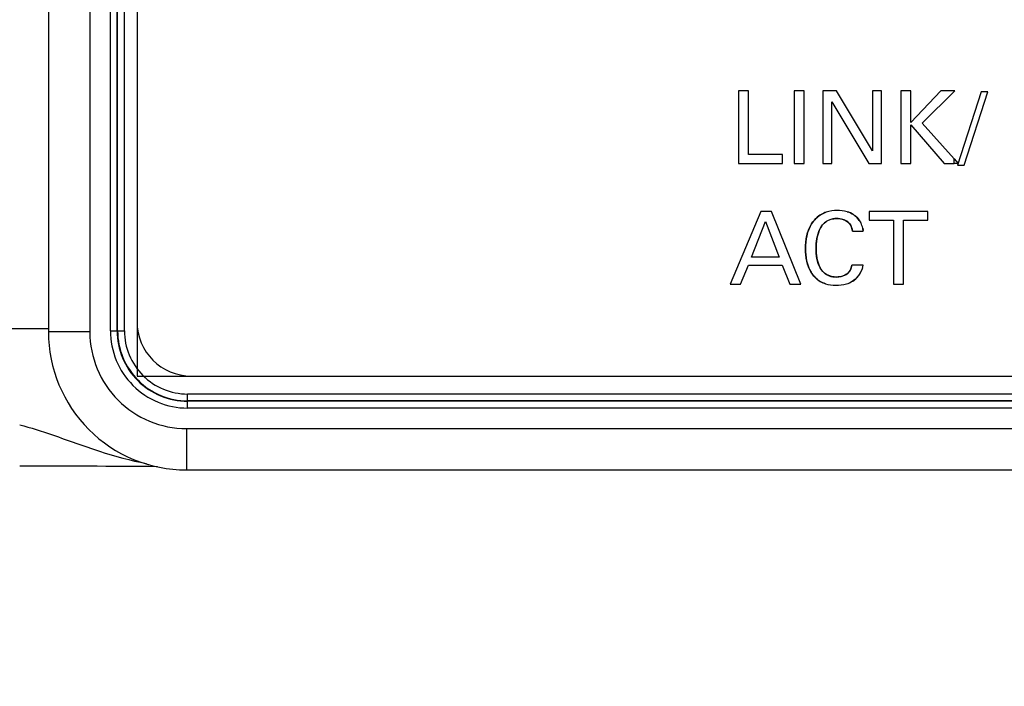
# Model space of a CAD drawing. Header units: inches. Extents: x 0 to 34, y 0 to 22.
# Tile 86 of 117: x 16.379 to 17.093, y 13.97 to 14.453. Entities that reach past the tile are written whole.
import ezdxf

# ---------------------------------------------------------------- set-up
doc = ezdxf.new("R2010")
doc.units = ezdxf.units.IN
doc.header["$LTSCALE"] = 1.87
doc.header["$MEASUREMENT"] = 0
doc.layers.get('0').update_dxf_attribs({"linetype": 'CONTINUOUS'})
doc.layers.add('02___PRT_ALL_AXES', color=7, linetype='CONTINUOUS')
doc.layers.add('DIMENSIONS', color=7, linetype='CONTINUOUS')
doc.styles.get("Standard").update_dxf_attribs({"font": 'txt', "width": 0.8})
doc.dimstyles.new('DIMSTYLE_1', dxfattribs={"dimtxt": 0.125, "dimasz": 0.18, "dimexe": 0.125, "dimexo": 0.0625, "dimgap": 0.03125, "dimtad": 0, "dimtih": 1, "dimtoh": 1, "dimdsep": 46, "dimtxsty": 'STANDARD', "dimblk": '_FILLED', "dimblk1": '_FILLED', "dimblk2": '_FILLED', "dimcen": 0.09, "dimazin": 2, "dimtp": 0.001, "dimtm": 0.001, "dimtfac": 1, "dimtofl": 0, "dimtmove": 0, "dimatfit": 3, "dimldrblk": '_FILLED', "dimfxl": 1, "dimtolj": 1, "dimarcsym": 0})

# ---------------------------------------------------------------- blocks, each defined once
blk = doc.blocks.new('*D10')
at = {"layer": 'DIMENSIONS', "color": 2, "linetype": 'CONTINUOUS'}
blk.add_line((16.89431, 14.80261), (14.57443, 14.80261), dxfattribs=at)
at = {"layer": 'DIMENSIONS', "color": 2, "linetype": 'CONTINUOUS', "insert": (14.51193, 14.86511), "char_height": 0.125, "width": 1.225, "attachment_point": 3, "rotation": 360, "line_spacing_factor": 0.9}
blk.add_mtext('17.11{\\ftxt.shx;\\W1.000000;\\H0.125000; }[.673]', dxfattribs=at)
blk = doc.blocks.new('_FILLED')
at = {"color": 0, "linetype": 'BYBLOCK'}
blk.add_solid([(0, 0), (-1, 0.1736), (-1, -0.1736)], dxfattribs=at)
blk = doc.blocks.new('*D12')
at = {"layer": 'DIMENSIONS', "color": 2, "linetype": 'CONTINUOUS'}
blk.add_line((16.90316, 15.76149), (14.57443, 15.76149), dxfattribs=at)
at = {"layer": 'DIMENSIONS', "color": 2, "linetype": 'CONTINUOUS', "insert": (14.51193, 15.82399), "char_height": 0.125, "width": 1.325, "attachment_point": 3, "rotation": 360, "line_spacing_factor": 0.9}
blk.add_mtext('41.46{\\ftxt.shx;\\W1.000000;\\H0.125000; }[1.632]', dxfattribs=at)
blk = doc.blocks.new('*D20')
at = {"layer": 'DIMENSIONS', "color": 2, "linetype": 'CONTINUOUS'}
blk.add_line((22.27556, 14.16618), (22.27556, 13.42672), dxfattribs=at)
at = {"layer": 'DIMENSIONS', "color": 2, "linetype": 'CONTINUOUS', "insert": (22.21306, 13.36422), "char_height": 0.125, "width": 1.425, "attachment_point": 3, "rotation": 90, "line_spacing_factor": 0.9}
blk.add_mtext('178.15{\\ftxt.shx;\\W1.000000;\\H0.125000; }[7.014]', dxfattribs=at)
blk = doc.blocks.new('*D22')
at = {"layer": 'DIMENSIONS', "color": 2, "linetype": 'CONTINUOUS'}
blk.add_line((17.25968, 15.36721), (17.25968, 13.42672), dxfattribs=at)
at = {"layer": 'DIMENSIONS', "color": 2, "linetype": 'CONTINUOUS', "insert": (17.19718, 13.36422), "char_height": 0.125, "width": 1.325, "attachment_point": 3, "rotation": 90, "line_spacing_factor": 0.9}
blk.add_mtext('50.74{\\ftxt.shx;\\W1.000000;\\H0.125000; }[1.998]', dxfattribs=at)
blk = doc.blocks.new('*D31')
at = {"layer": 'DIMENSIONS', "color": 2, "linetype": 'CONTINUOUS'}
blk.add_line((18.55906, 15.18446), (14.57443, 15.18446), dxfattribs=at)
at = {"layer": 'DIMENSIONS', "color": 2, "linetype": 'CONTINUOUS', "insert": (14.51193, 15.24696), "char_height": 0.125, "width": 1.225, "attachment_point": 3, "rotation": 360, "line_spacing_factor": 0.9}
blk.add_mtext('26.8{\\ftxt.shx;\\W1.000000;\\H0.125000; }[1.055]', dxfattribs=at)
blk = doc.blocks.new('*D32')
at = {"layer": 'DIMENSIONS', "color": 2, "linetype": 'CONTINUOUS'}
blk.add_line((18.74656, 14.99695), (18.74656, 13.42672), dxfattribs=at)
at = {"layer": 'DIMENSIONS', "color": 2, "linetype": 'CONTINUOUS', "insert": (18.68406, 13.36422), "char_height": 0.125, "width": 1.325, "attachment_point": 3, "rotation": 90, "line_spacing_factor": 0.9}
blk.add_mtext('88.51{\\ftxt.shx;\\W1.000000;\\H0.125000; }[3.485]', dxfattribs=at)

msp = doc.modelspace()

# ---------------------------------------------------------------- linework, layer by layer
at = {"color": 7, "linetype": 'CONTINUOUS'}
for p, q in [((16.39982, 17.47053), (16.39982, 14.22638)), ((16.42982, 17.47053), (16.42982, 14.22638)), ((16.44467, 14.22724), (16.44467, 17.46967)), ((16.44959, 14.22724), (16.44959, 17.46967)), ((16.44994, 14.22724), (16.44994, 17.46967)), ((16.45486, 14.22724), (16.45486, 17.46967)), ((16.90009, 14.40114), (16.90009, 14.3485)), ((16.9073, 14.40114), (16.90009, 14.40114)), ((16.9073, 14.35499), (16.9073, 14.40114)), ((16.94026, 14.40114), (16.94026, 14.3485)), ((16.94755, 14.40114), (16.94026, 14.40114)), ((16.94755, 14.3485), (16.94755, 14.40114)), ((16.96104, 14.40114), (16.96104, 14.3485)), ((16.97117, 14.40114), (16.96104, 14.40114)), ((16.99706, 14.35761), (16.97117, 14.40114)), ((16.99706, 14.40114), (16.99706, 14.35761)), ((17.00377, 14.40114), (16.99706, 14.40114)), ((17.00377, 14.3485), (17.00377, 14.40114)), ((17.01763, 14.40114), (17.01763, 14.3485)), ((17.02484, 14.40114), (17.01763, 14.40114)), ((17.02484, 14.37809), (17.02484, 14.40114)), ((17.04679, 14.40114), (17.02484, 14.37809)), ((17.03323, 14.37759), (17.05677, 14.40114)), ((17.05677, 14.40114), (17.04679, 14.40114)), ((17.07589, 14.40049), (17.05883, 14.34733)), ((17.06364, 14.34733), (17.08063, 14.40049)), ((17.08063, 14.40049), (17.07589, 14.40049)), ((16.96768, 14.39319), (16.99444, 14.3485)), ((16.96768, 14.3485), (16.96768, 14.39319)), ((17.02484, 14.37642), (17.04912, 14.3485)), ((17.02484, 14.3485), (17.02484, 14.37642)), ((17.05634, 14.35183), (17.03323, 14.37759)), ((16.9318, 14.35499), (16.9073, 14.35499)), ((16.9318, 14.3485), (16.9318, 14.35499)), ((16.90009, 14.3485), (16.9318, 14.3485)), ((16.94026, 14.3485), (16.94755, 14.3485)), ((16.96104, 14.3485), (16.96768, 14.3485)), ((16.99444, 14.3485), (17.00377, 14.3485)), ((17.01763, 14.3485), (17.02484, 14.3485)), ((17.04912, 14.3485), (17.05634, 14.3485)), ((17.05634, 14.3485), (17.05634, 14.35183)), ((17.05883, 14.34733), (17.06364, 14.34733)), ((16.91613, 14.31364), (16.89397, 14.261)), ((16.92393, 14.31364), (16.91613, 14.31364)), ((16.94521, 14.261), (16.92393, 14.31364)), ((16.99466, 14.31364), (16.99466, 14.30744)), ((17.03716, 14.31364), (16.99466, 14.31364)), ((17.03716, 14.30744), (17.03716, 14.31364)), ((16.90949, 14.28061), (16.9197, 14.30642)), ((16.9197, 14.30642), (16.92939, 14.28061)), ((16.99466, 14.30744), (17.0123, 14.30744)), ((17.0123, 14.30744), (17.0123, 14.261)), ((17.01951, 14.261), (17.01951, 14.30744)), ((17.01951, 14.30744), (17.03716, 14.30744)), ((16.98262, 14.29943), (16.99042, 14.29943)), ((16.99042, 14.29943), (16.99007, 14.30162)), ((16.90147, 14.261), (16.90716, 14.27471)), ((16.90716, 14.27471), (16.93158, 14.27471)), ((16.92939, 14.28061), (16.90949, 14.28061)), ((16.93158, 14.27471), (16.93727, 14.261)), ((16.99028, 14.27485), (16.98226, 14.27485)), ((16.98979, 14.27242), (16.99028, 14.27485)), ((16.98848, 14.26931), (16.98979, 14.27242)), ((16.89397, 14.261), (16.90147, 14.261)), ((16.93727, 14.261), (16.94521, 14.261)), ((16.98283, 14.26325), (16.98498, 14.26488)), ((17.0123, 14.261), (17.01951, 14.261)), ((16.39982, 14.22856), (16.36045, 14.22856)), ((16.42982, 14.22638), (16.39982, 14.22638)), ((16.44467, 14.22724), (16.45486, 14.22724)), ((16.50069, 14.17123), (16.50069, 14.18141)), ((18.00293, 14.18141), (16.50069, 14.18141)), ((18.00293, 14.17649), (16.50069, 14.17649)), ((18.00293, 14.17615), (16.50069, 14.17615)), ((18.00293, 14.17123), (16.50069, 14.17123)), ((16.49982, 14.15638), (16.49982, 14.12638)), ((16.49982, 14.15638), (18.09231, 14.15638)), ((16.49983, 14.12638), (18.09231, 14.12638))]:
    msp.add_line(p, q, dxfattribs=at)
at = {"color": 40, "linetype": 'CONTINUOUS'}
for p, q in [((16.46401, 14.43026), (16.46401, 14.1944)), ((17.05634, 14.35183), (17.05933, 14.3485)), ((17.05933, 14.3485), (17.05634, 14.3485)), ((16.99007, 14.30162), (16.99037, 14.29992)), ((16.98174, 14.27277), (16.98226, 14.27485)), ((16.97455, 14.26657), (16.97748, 14.26766)), ((16.97971, 14.26931), (16.98092, 14.27093)), ((16.98092, 14.27093), (16.98174, 14.27277)), ((16.98979, 14.27242), (16.98949, 14.2715)), ((16.97117, 14.26618), (16.97455, 14.26657)), ((16.9843, 14.26431), (16.98157, 14.26253)), ((16.46401, 14.1944), (16.6824, 14.1944))]:
    msp.add_line(p, q, dxfattribs=at)
for centre, radius, start, end in [((16.97672, 14.29834), 0.01375, 4.51767, 6.58483), ((16.97347, 14.2776), 0.01715, 315.54509, 331.08005), ((16.9745, 14.27703), 0.01597, 331.08391, 339.75301), ((16.97385, 14.27723), 0.01662, 308.98599, 315.56562)]:
    msp.add_arc(centre, radius, start, end, dxfattribs=at)
at = {"color": 7, "linetype": 'CONTINUOUS'}
for centre, radius, start, end in [((16.97348, 14.27759), 0.01713, 312.11805, 331.10171), ((16.49982, 14.22638), 0.1, 179.99956, 270.00375), ((16.50069, 14.22724), 0.05602, 180, 270.00001), ((16.50069, 14.22724), 0.0511, 180, 270.00001), ((16.50069, 14.22724), 0.05075, 180, 270.00001), ((16.50069, 14.22724), 0.04583, 180, 270.00001), ((16.37801, 2.36104), 11.76812, 89.508842, 89.995405)]:
    msp.add_arc(centre, radius, start, end, dxfattribs=at)
for points, knots in [([(16.96365, 14.3132), (16.96239, 14.31279), (16.95812, 14.31095), (16.95027, 14.30291), (16.9485, 14.29292), (16.9485, 14.28674)], [0, 0, 0, 0, 0.121349, 0.42655, 1, 1, 1, 1]), ([(16.98863, 14.30546), (16.98738, 14.30782), (16.98437, 14.31133), (16.98036, 14.31304), (16.97868, 14.3135)], [0, 0, 0, 0, 0.598858, 1, 1, 1, 1]), ([(16.95631, 14.28681), (16.95631, 14.29161), (16.95706, 14.29908), (16.96329, 14.30727), (16.96859, 14.30854), (16.97125, 14.30854)], [0, 0, 0, 0, 0.488952, 0.728968, 1, 1, 1, 1]), ([(16.97125, 14.30854), (16.97463, 14.30854), (16.98075, 14.30667), (16.98233, 14.30127), (16.98262, 14.29943)], [0, 0, 0, 0, 0.644189, 1, 1, 1, 1]), ([(16.9485, 14.28674), (16.9485, 14.28088), (16.95005, 14.27134), (16.95753, 14.26351), (16.96172, 14.26171), (16.963, 14.26131)], [0, 0, 0, 0, 0.565787, 0.871889, 1, 1, 1, 1]), ([(16.97117, 14.26618), (16.96863, 14.26618), (16.96366, 14.26715), (16.95702, 14.27461), (16.95631, 14.28203), (16.95631, 14.28681)], [0, 0, 0, 0, 0.266921, 0.497749, 1, 1, 1, 1]), ([(16.98226, 14.27485), (16.98201, 14.27346), (16.9814, 14.27144), (16.98015, 14.26979), (16.97971, 14.26931)], [0, 0, 0, 0, 0.684817, 1, 1, 1, 1]), ([(16.42982, 14.22638), (16.42982, 14.21728), (16.43346, 14.19887), (16.44904, 14.1756), (16.47231, 14.16002), (16.49072, 14.15638), (16.49982, 14.15638)], [0, 0, 0, 0, 0.25, 0.5, 0.750001, 1, 1, 1, 1]), ([(16.37896, 14.15916), (16.38697, 14.15695), (16.40635, 14.15078), (16.43635, 14.13951), (16.45934, 14.13316), (16.47091, 14.13115)], [0, 0, 0, 0, 0.259347, 0.633749, 1, 1, 1, 1])]:
    msp.add_open_spline(points, degree=3, knots=knots, dxfattribs=at)
at = {"color": 40, "linetype": 'CONTINUOUS'}
for points, knots in [([(16.95744, 14.30981), (16.95826, 14.31048), (16.96021, 14.31185), (16.9624, 14.31279), (16.96367, 14.3132)], [0, 0, 0, 0, 0.444489, 1, 1, 1, 1]), ([(16.97869, 14.3135), (16.98037, 14.31304), (16.98237, 14.31218), (16.98413, 14.31088), (16.98447, 14.3106)], [0, 0, 0, 0, 0.800823, 1, 1, 1, 1]), ([(16.95266, 14.30416), (16.95277, 14.30435), (16.95406, 14.30646), (16.9557, 14.30837), (16.95744, 14.30981)], [0, 0, 0, 0, 0.087222, 1, 1, 1, 1]), ([(16.96141, 14.30449), (16.96046, 14.30344), (16.95943, 14.30186), (16.95864, 14.30018), (16.95847, 14.29978)], [0, 0, 0, 0, 0.766711, 1, 1, 1, 1]), ([(16.96566, 14.30749), (16.96492, 14.30719), (16.96336, 14.30637), (16.96206, 14.3052), (16.96141, 14.30449)], [0, 0, 0, 0, 0.452211, 1, 1, 1, 1]), ([(16.98149, 14.30327), (16.98125, 14.30376), (16.98062, 14.3048), (16.97976, 14.30565), (16.97923, 14.30606)], [0, 0, 0, 0, 0.45466, 1, 1, 1, 1]), ([(16.95699, 14.26455), (16.95526, 14.26597), (16.95369, 14.26783), (16.95246, 14.26988), (16.95239, 14.27)], [0, 0, 0, 0, 0.941821, 1, 1, 1, 1]), ([(16.95846, 14.27427), (16.95869, 14.27376), (16.95951, 14.27218), (16.9606, 14.27072), (16.96146, 14.26985)], [0, 0, 0, 0, 0.314467, 1, 1, 1, 1]), ([(16.96146, 14.26985), (16.96216, 14.26914), (16.96349, 14.26807), (16.96503, 14.26735), (16.96569, 14.2671)], [0, 0, 0, 0, 0.582684, 1, 1, 1, 1]), ([(16.96299, 14.26131), (16.96171, 14.26171), (16.9596, 14.26262), (16.95772, 14.26394), (16.95699, 14.26455)], [0, 0, 0, 0, 0.582973, 1, 1, 1, 1])]:
    msp.add_open_spline(points, degree=3, knots=knots, dxfattribs=at)
at = {"color": 7, "linetype": 'CONTINUOUS'}
for points in [[(16.97154, 14.31437), (16.9689, 14.31437), (16.96619, 14.31402), (16.96365, 14.3132)], [(16.97868, 14.3135), (16.97636, 14.31415), (16.97391, 14.31437), (16.97154, 14.31437)], [(16.99007, 14.30162), (16.98976, 14.30294), (16.98927, 14.30423), (16.98863, 14.30546)], [(16.97971, 14.26931), (16.9776, 14.26714), (16.9742, 14.26618), (16.97117, 14.26618)], [(16.963, 14.26131), (16.96544, 14.26053), (16.96806, 14.2602), (16.97059, 14.2602)], [(16.97059, 14.2602), (16.97312, 14.2602), (16.97574, 14.26048), (16.97821, 14.2612)], [(16.97821, 14.2612), (16.97983, 14.26167), (16.98139, 14.26234), (16.98283, 14.26325)]]:
    msp.add_open_spline(points, degree=3, dxfattribs=at)
at = {"color": 40, "linetype": 'CONTINUOUS'}
for points in [[(16.97868, 14.3135), (16.97869, 14.3135), (16.97869, 14.3135), (16.97869, 14.3135)], [(16.98447, 14.3106), (16.98617, 14.30922), (16.98759, 14.30743), (16.98863, 14.30545)], [(16.94955, 14.29628), (16.95021, 14.29905), (16.95121, 14.30173), (16.95266, 14.30416)], [(16.97125, 14.30854), (16.96937, 14.30854), (16.96742, 14.30821), (16.96566, 14.30749)], [(16.9757, 14.30786), (16.97424, 14.30832), (16.9727, 14.30854), (16.97125, 14.30854)], [(16.97923, 14.30606), (16.97821, 14.30685), (16.97699, 14.30745), (16.9757, 14.30786)], [(16.98262, 14.29943), (16.98241, 14.30073), (16.98207, 14.30207), (16.98149, 14.30327)], [(16.9485, 14.28674), (16.9485, 14.2899), (16.9488, 14.29315), (16.94955, 14.29628)], [(16.95847, 14.29978), (16.95765, 14.29786), (16.95712, 14.29583), (16.95679, 14.29376)], [(16.95679, 14.29376), (16.95642, 14.29146), (16.95631, 14.28911), (16.95631, 14.28681)], [(16.94946, 14.27759), (16.94877, 14.28059), (16.9485, 14.28371), (16.9485, 14.28674)], [(16.95631, 14.28681), (16.95631, 14.28459), (16.95641, 14.2823), (16.95677, 14.28007)], [(16.95239, 14.27), (16.95101, 14.27234), (16.95007, 14.27492), (16.94946, 14.27759)], [(16.95677, 14.28007), (16.95709, 14.27806), (16.95762, 14.2761), (16.95846, 14.27427)], [(16.97748, 14.26766), (16.97831, 14.26811), (16.97907, 14.26865), (16.97971, 14.26931)], [(16.963, 14.26131), (16.963, 14.26131), (16.96299, 14.26131), (16.96299, 14.26131)], [(16.96569, 14.2671), (16.96743, 14.26645), (16.96934, 14.26618), (16.97117, 14.26618)], [(16.97821, 14.2612), (16.9782, 14.2612), (16.9782, 14.2612), (16.9782, 14.2612)]]:
    msp.add_open_spline(points, degree=3, dxfattribs=at)
at = {"layer": '02___PRT_ALL_AXES', "color": 7, "linetype": 'CONTINUOUS'}
for p, q in [((16.46401, 17.46936), (16.46401, 14.23377)), ((16.50338, 14.1944), (17.99877, 14.1944))]:
    msp.add_line(p, q, dxfattribs=at)
msp.add_arc((16.50338, 14.23377), 0.03937, 180, 270, dxfattribs=at)

# ---------------------------------------------------------------- dimensions: what is measured, and where the dimension line sits
at = {"layer": 'DIMENSIONS', "color": 2, "linetype": 'CONTINUOUS'}
for feature_location, offset, dtype, origin, picture, middle in [((22.27556, 14.16618), (0, -0.73947), 1, (15.26193, 17.46823), '*D20', (22.27556, 12.65172)), ((16.90316, 15.76149), (-2.32874, 0), 0, (16.96566, 14.12916), '*D12', (13.84943, 15.76149)), ((17.25968, 15.36721), (0, -1.9405), 1, (15.26193, 15.42971), '*D22', (17.25968, 12.70172)), ((18.55906, 15.18446), (-3.98463, 0), 0, (18.62156, 14.12916), '*D31', (13.89943, 15.18446)), ((18.74656, 14.99695), (0, -1.57024), 1, (15.26193, 15.05945), '*D32', (18.74656, 12.70172)), ((16.89431, 14.80261), (-2.31988, 0), 0, (15.36192, 14.12916), '*D10', (13.89943, 14.80261))]:
    dim = msp.add_ordinate_dim(feature_location=feature_location, offset=offset, dtype=dtype, origin=origin, dimstyle='DIMSTYLE_1', dxfattribs=at)
    dim.commit()
    dim.dimension.update_dxf_attribs({"geometry": picture, "text_midpoint": middle})

doc.saveas('drawing.dxf')
